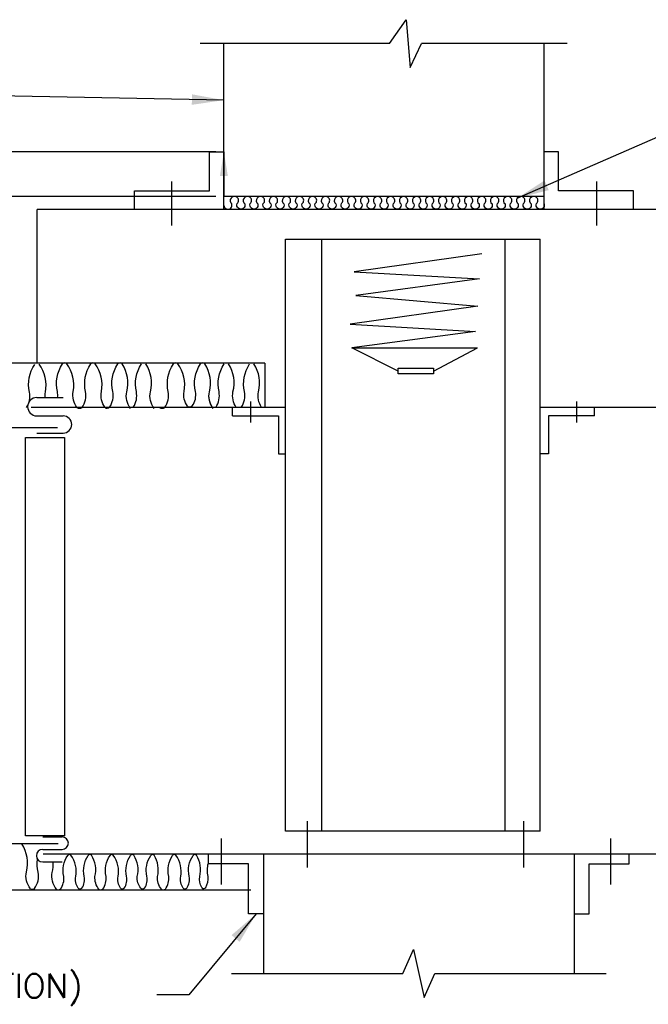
# Model space of a CAD drawing. Header units: inches. Extents: x 0.34 to 7.7, y 0.19 to 9.29.
# Tile 4 of 5: x 2.63 to 5.09, y 5.44 to 9.29. Entities that reach past the tile are written whole.
import ezdxf

# ---------------------------------------------------------------- set-up
doc = ezdxf.new("R2010")
doc.units = ezdxf.units.IN
doc.header["$MEASUREMENT"] = 0
doc.header["$PDSIZE"] = -1
doc.layers.get('Defpoints').update_dxf_attribs({"color": 2})
for name, color, linetype in [('M-DETL-DIMS', 2, 'Continuous'), ('M-DETL-HEVY', 5, 'Continuous'), ('M-DETL-MEDM', 4, 'Continuous'), ('M-DETL-PATT', 8, 'Continuous'), ('M-DETL-TEXT', 2, 'Continuous')]:
    doc.layers.add(name, color=color, linetype=linetype)
doc.styles.add('Romans', font='romans.shx')
doc.dimstyles.new('VA-Dims', dxfattribs={"dimtxt": 0.09375, "dimasz": 0.09375, "dimexe": 0.09375, "dimexo": 0.03125, "dimgap": 0.02, "dimtad": 1, "dimdec": 5, "dimzin": 0, "dimdsep": 46, "dimlunit": 4, "dimtxsty": 'Romans', "dimblk": 'ARCHTICK', "dimcen": 0.09375, "dimclrd": 256, "dimclre": 256, "dimclrt": 256, "dimadec": 0, "dimazin": 0, "dimtfac": 1, "dimtdec": 5, "dimtofl": 0, "dimtmove": 0, "dimatfit": 3, "dimfxl": 1, "dimfrac": 2, "dimtolj": 1, "dimtzin": 0, "dimlwd": -1, "dimlwe": -1, "dimarcsym": 0})
doc.dimstyles.new('VA-Lead', dxfattribs={"dimtxt": 0.09375, "dimasz": 0.125, "dimexe": 0.125, "dimexo": 0.03125, "dimgap": 0.02, "dimtad": 1, "dimdec": 5, "dimzin": 0, "dimdsep": 46, "dimlunit": 4, "dimtxsty": 'Romans', "dimcen": 0.125, "dimclrd": 256, "dimclre": 256, "dimclrt": 256, "dimadec": 0, "dimazin": 0, "dimtfac": 1, "dimtdec": 5, "dimtofl": 0, "dimtmove": 0, "dimatfit": 3, "dimfxl": 1, "dimfrac": 2, "dimtolj": 1, "dimtzin": 0, "dimlwd": -1, "dimlwe": -1, "dimarcsym": 0})

# ---------------------------------------------------------------- blocks, each defined once
blk = doc.blocks.new('_ArchTick')
at = {"color": 0, "linetype": 'ByBlock', "const_width": 0.15}
blk.add_lwpolyline([(-0.5, -0.5), (0.5, 0.5)], dxfattribs=at)
blk = doc.blocks.new('*D4')
at = {"layer": 'Defpoints', "color": 0}
for p in [(3.43, 8.7691), (2.2334, 8.5954), (3.43, 8.5954)]:
    blk.add_point(p, dxfattribs=at)
at = {"layer": 'M-DETL-DIMS'}
for p, q in [((3.3988, 8.7691), (2.1397, 8.7691)), ((2.2334, 8.7691), (2.2334, 8.5954)), ((3.3988, 8.5954), (2.1397, 8.5954)), ((2.2334, 8.5954), (2.2334, 8.0213))]:
    blk.add_line(p, q, dxfattribs=at)
at = {"layer": 'M-DETL-DIMS', "xscale": 0.09375, "yscale": 0.09375, "zscale": 0.09375}
for p, rotation in [((2.2334, 8.7691), 90), ((2.2334, 8.5954), 270)]:
    blk.add_blockref('_ArchTick', p, dxfattribs=dict(at, rotation=rotation))
at = {"layer": 'M-DETL-DIMS', "insert": (2.1576, 8.1931), "char_height": 0.09375, "attachment_point": 5, "rotation": 90, "style": 'Romans'}
blk.add_mtext('\\A1;  1"  ', dxfattribs=at)

msp = doc.modelspace()

# ---------------------------------------------------------------- linework, layer by layer
at = {"layer": 'M-DETL-HEVY', "linetype": 'Continuous'}
for p, q in [((3.430032, 8.544172), (3.430032, 9.193069)), ((4.681011, 8.544172), (4.681011, 9.193069)), ((4.681011, 8.595413), (3.43023, 8.595413)), ((5.457775, 8.544172), (2.701113, 8.544172)), ((2.701113, 7.943069), (2.701113, 8.544172)), ((3.671343, 8.428554), (4.665631, 8.428554)), ((3.671343, 6.113726), (3.671343, 8.428554)), ((3.812831, 6.113726), (3.812831, 8.428554)), ((4.528901, 6.113726), (4.528901, 8.428554)), ((4.665631, 6.113726), (4.665631, 8.428554)), ((3.671343, 7.770528), (2.677701, 7.770528)), ((5.450168, 7.770528), (4.665631, 7.770528)), ((2.779498, 7.690047), (0.876865, 7.690047)), ((4.665631, 6.113726), (3.671343, 6.113726)), ((2.782467, 6.06476), (0.885097, 6.06476)), ((2.723753, 6.025681), (5.546432, 6.025681)), ((3.584897, 6.025681), (3.584897, 5.558258)), ((4.798111, 6.025681), (4.798111, 5.558258))]:
    msp.add_line(p, q, dxfattribs=at)
msp.add_lwpolyline([(2.655104, 7.652957), (2.807848, 7.652957), (2.807848, 6.096542), (2.655104, 6.096542)], close=True, dxfattribs=at)
at = {"layer": 'M-DETL-MEDM', "linetype": 'Continuous'}
for p, q in [((4.076754, 9.193069), (4.141638, 9.285851)), ((4.141638, 9.285851), (4.158002, 9.099485)), ((4.076754, 9.193069), (3.33729, 9.193069)), ((4.158002, 9.099485), (4.202384, 9.193069)), ((4.770831, 9.193069), (4.202384, 9.193069)), ((3.37389, 8.7691), (3.430032, 8.7691)), ((3.37389, 8.616967), (3.37389, 8.7691)), ((4.737352, 8.7691), (4.681209, 8.7691)), ((4.737352, 8.616967), (4.737352, 8.7691)), ((3.225794, 8.653355), (3.225794, 8.481903)), ((4.885448, 8.653355), (4.885448, 8.481903)), ((3.08092, 8.616967), (3.37389, 8.616967)), ((3.08092, 8.544172), (3.08092, 8.616967)), ((5.030322, 8.616967), (4.737352, 8.616967)), ((5.030322, 8.544172), (5.030322, 8.616967)), ((3.589953, 7.943069), (0.876865, 7.943069)), ((3.589953, 7.943069), (3.589953, 7.770528)), ((2.699108, 7.808784), (2.80205, 7.808784)), ((3.533796, 7.793841), (3.533796, 7.71197)), ((4.807935, 7.793841), (4.807935, 7.71197)), ((2.699108, 7.737356), (2.80205, 7.737356)), ((3.463971, 7.737255), (3.463971, 7.770528)), ((3.463971, 7.737255), (3.643181, 7.737255)), ((3.643181, 7.737255), (3.643181, 7.589047)), ((4.87776, 7.737255), (4.698551, 7.737255)), ((4.698551, 7.737255), (4.698551, 7.589047)), ((4.87776, 7.737255), (4.87776, 7.770528)), ((2.699108, 7.670345), (2.80205, 7.670345)), ((3.643181, 7.589047), (3.671343, 7.589047)), ((4.698551, 7.589047), (4.665631, 7.589047)), ((3.755218, 6.152593), (3.755218, 5.972302)), ((4.60033, 6.152593), (4.60033, 5.972302)), ((2.722099, 6.091547), (2.798005, 6.091547)), ((3.418932, 6.085932), (3.418932, 5.90564)), ((4.940298, 6.085932), (4.940298, 5.90564)), ((2.722099, 6.042761), (2.798005, 6.042761)), ((3.369616, 5.986591), (3.369616, 6.025681)), ((5.013392, 5.986591), (5.013392, 6.025681)), ((2.722099, 5.993976), (2.798005, 5.993976)), ((3.526618, 5.986591), (3.369616, 5.986591)), ((3.526618, 5.790651), (3.526618, 5.986591)), ((4.85639, 5.986591), (5.013392, 5.986591)), ((4.85639, 5.790651), (4.85639, 5.986591)), ((3.53485, 5.883711), (0.885097, 5.883711)), ((3.584897, 5.790651), (3.526618, 5.790651)), ((4.798111, 5.790651), (4.85639, 5.790651))]:
    msp.add_line(p, q, dxfattribs=at)
msp.add_lwpolyline([(3.398339, 7.770528, 0.20062364), (3.411071, 7.832046), (3.411071, 7.832046, -0.20678527), (3.431218, 7.940147)], format="xyb", dxfattribs=at)
for centre, radius, start, end in [((2.699108, 7.77307), 0.035714, 90, 270), ((2.80205, 7.70385), 0.033505, 270, 90), ((2.798005, 6.067154), 0.024393, 270, 90), ((2.722099, 6.018368), 0.024393, 90, 270)]:
    msp.add_arc(centre, radius, start, end, dxfattribs=at)
at = {"layer": 'M-DETL-PATT', "linetype": 'Continuous'}
for p, q in [((4.437894, 8.370519), (3.939162, 8.300172)), ((3.939162, 8.300172), (4.428715, 8.272645)), ((4.428715, 8.272645), (3.945281, 8.208416)), ((3.945281, 8.208416), (4.422595, 8.165596)), ((4.422595, 8.165596), (3.923863, 8.095249)), ((3.923863, 8.095249), (4.413416, 8.067722)), ((4.413416, 8.067722), (3.929982, 8.003493)), ((4.111132, 7.912507), (3.929982, 8.003493)), ((3.929982, 8.003493), (4.42086, 8.002701)), ((4.249472, 7.912507), (4.42086, 8.002701))]:
    msp.add_line(p, q, dxfattribs=at)
for points in [[(3.51164, 8.565701, -1.46348532), (3.482247, 8.567175), (3.482247, 8.567175, 0.49244745), (3.480331, 8.592479), (3.480331, 8.592479, 0.95116758), (3.460803, 8.565701)], [(3.51164, 8.565701, -1.46348532), (3.482247, 8.567175), (3.482247, 8.567175, 0.49244745), (3.480331, 8.592479), (3.480331, 8.592479, 0.95116758), (3.460803, 8.565701)], [(3.562477, 8.565701, -1.46348532), (3.533084, 8.567175), (3.533084, 8.567175, 0.49244745), (3.531168, 8.592479), (3.531168, 8.592479, 0.95116758), (3.51164, 8.565701)], [(3.562477, 8.565701, -1.46348532), (3.533084, 8.567175), (3.533084, 8.567175, 0.49244745), (3.531168, 8.592479), (3.531168, 8.592479, 0.95116758), (3.51164, 8.565701)], [(3.613314, 8.565701, -1.46348532), (3.583921, 8.567175), (3.583921, 8.567175, 0.49244745), (3.582005, 8.592479), (3.582005, 8.592479, 0.95116758), (3.562477, 8.565701)], [(3.613314, 8.565701, -1.46348532), (3.583921, 8.567175), (3.583921, 8.567175, 0.49244745), (3.582005, 8.592479), (3.582005, 8.592479, 0.95116758), (3.562477, 8.565701)], [(3.664151, 8.565701, -1.46348532), (3.634758, 8.567175), (3.634758, 8.567175, 0.49244745), (3.632842, 8.592479), (3.632842, 8.592479, 0.95116758), (3.613314, 8.565701)], [(3.664151, 8.565701, -1.46348532), (3.634758, 8.567175), (3.634758, 8.567175, 0.49244745), (3.632842, 8.592479), (3.632842, 8.592479, 0.95116758), (3.613314, 8.565701)], [(3.714988, 8.565701, -1.46348532), (3.685595, 8.567175), (3.685595, 8.567175, 0.49244745), (3.683679, 8.592479), (3.683679, 8.592479, 0.95116758), (3.664151, 8.565701)], [(3.714988, 8.565701, -1.46348532), (3.685595, 8.567175), (3.685595, 8.567175, 0.49244745), (3.683679, 8.592479), (3.683679, 8.592479, 0.95116758), (3.664151, 8.565701)], [(3.765825, 8.565701, -1.46348532), (3.736432, 8.567175), (3.736432, 8.567175, 0.49244745), (3.734515, 8.592479), (3.734515, 8.592479, 0.95116758), (3.714988, 8.565701)], [(3.765825, 8.565701, -1.46348532), (3.736432, 8.567175), (3.736432, 8.567175, 0.49244745), (3.734515, 8.592479), (3.734515, 8.592479, 0.95116758), (3.714988, 8.565701)], [(3.816662, 8.565701, -1.46348532), (3.787268, 8.567175), (3.787268, 8.567175, 0.49244745), (3.785352, 8.592479), (3.785352, 8.592479, 0.95116758), (3.765825, 8.565701)], [(3.816662, 8.565701, -1.46348532), (3.787268, 8.567175), (3.787268, 8.567175, 0.49244745), (3.785352, 8.592479), (3.785352, 8.592479, 0.95116758), (3.765825, 8.565701)], [(3.867499, 8.565701, -1.46348532), (3.838105, 8.567175), (3.838105, 8.567175, 0.49244745), (3.836189, 8.592479), (3.836189, 8.592479, 0.95116758), (3.816662, 8.565701)], [(3.867499, 8.565701, -1.46348532), (3.838105, 8.567175), (3.838105, 8.567175, 0.49244745), (3.836189, 8.592479), (3.836189, 8.592479, 0.95116758), (3.816662, 8.565701)], [(3.918335, 8.565701, -1.46348532), (3.888942, 8.567175), (3.888942, 8.567175, 0.49244745), (3.887026, 8.592479), (3.887026, 8.592479, 0.95116758), (3.867499, 8.565701)], [(3.918335, 8.565701, -1.46348532), (3.888942, 8.567175), (3.888942, 8.567175, 0.49244745), (3.887026, 8.592479), (3.887026, 8.592479, 0.95116758), (3.867499, 8.565701)], [(3.969172, 8.565701, -1.46348532), (3.939779, 8.567175), (3.939779, 8.567175, 0.49244745), (3.937863, 8.592479), (3.937863, 8.592479, 0.95116758), (3.918335, 8.565701)], [(3.969172, 8.565701, -1.46348532), (3.939779, 8.567175), (3.939779, 8.567175, 0.49244745), (3.937863, 8.592479), (3.937863, 8.592479, 0.95116758), (3.918335, 8.565701)], [(4.020009, 8.565701, -1.46348532), (3.990616, 8.567175), (3.990616, 8.567175, 0.49244745), (3.9887, 8.592479), (3.9887, 8.592479, 0.95116758), (3.969172, 8.565701)], [(4.020009, 8.565701, -1.46348532), (3.990616, 8.567175), (3.990616, 8.567175, 0.49244745), (3.9887, 8.592479), (3.9887, 8.592479, 0.95116758), (3.969172, 8.565701)], [(4.070846, 8.565701, -1.46348532), (4.041453, 8.567175), (4.041453, 8.567175, 0.49244745), (4.039537, 8.592479), (4.039537, 8.592479, 0.95116758), (4.020009, 8.565701)], [(4.070846, 8.565701, -1.46348532), (4.041453, 8.567175), (4.041453, 8.567175, 0.49244745), (4.039537, 8.592479), (4.039537, 8.592479, 0.95116758), (4.020009, 8.565701)], [(4.121683, 8.565701, -1.46348532), (4.09229, 8.567175), (4.09229, 8.567175, 0.49244745), (4.090374, 8.592479), (4.090374, 8.592479, 0.95116758), (4.070846, 8.565701)], [(4.121683, 8.565701, -1.46348532), (4.09229, 8.567175), (4.09229, 8.567175, 0.49244745), (4.090374, 8.592479), (4.090374, 8.592479, 0.95116758), (4.070846, 8.565701)], [(4.17252, 8.565701, -1.46348532), (4.143127, 8.567175), (4.143127, 8.567175, 0.49244745), (4.141211, 8.592479), (4.141211, 8.592479, 0.95116758), (4.121683, 8.565701)], [(4.17252, 8.565701, -1.46348532), (4.143127, 8.567175), (4.143127, 8.567175, 0.49244745), (4.141211, 8.592479), (4.141211, 8.592479, 0.95116758), (4.121683, 8.565701)], [(4.223357, 8.565701, -1.46348532), (4.193964, 8.567175), (4.193964, 8.567175, 0.49244745), (4.192048, 8.592479), (4.192048, 8.592479, 0.95116758), (4.17252, 8.565701)], [(4.223357, 8.565701, -1.46348532), (4.193964, 8.567175), (4.193964, 8.567175, 0.49244745), (4.192048, 8.592479), (4.192048, 8.592479, 0.95116758), (4.17252, 8.565701)], [(4.274194, 8.565701, -1.46348532), (4.244801, 8.567175), (4.244801, 8.567175, 0.49244745), (4.242885, 8.592479), (4.242885, 8.592479, 0.95116758), (4.223357, 8.565701)], [(4.274194, 8.565701, -1.46348532), (4.244801, 8.567175), (4.244801, 8.567175, 0.49244745), (4.242885, 8.592479), (4.242885, 8.592479, 0.95116758), (4.223357, 8.565701)], [(4.325031, 8.565701, -1.46348532), (4.295638, 8.567175), (4.295638, 8.567175, 0.49244745), (4.293722, 8.592479), (4.293722, 8.592479, 0.95116758), (4.274194, 8.565701)], [(4.325031, 8.565701, -1.46348532), (4.295638, 8.567175), (4.295638, 8.567175, 0.49244745), (4.293722, 8.592479), (4.293722, 8.592479, 0.95116758), (4.274194, 8.565701)], [(4.375868, 8.565701, -1.46348532), (4.346475, 8.567175), (4.346475, 8.567175, 0.49244745), (4.344559, 8.592479), (4.344559, 8.592479, 0.95116758), (4.325031, 8.565701)], [(4.375868, 8.565701, -1.46348532), (4.346475, 8.567175), (4.346475, 8.567175, 0.49244745), (4.344559, 8.592479), (4.344559, 8.592479, 0.95116758), (4.325031, 8.565701)], [(4.426705, 8.565701, -1.46348532), (4.397312, 8.567175), (4.397312, 8.567175, 0.49244745), (4.395395, 8.592479), (4.395395, 8.592479, 0.95116758), (4.375868, 8.565701)], [(4.426705, 8.565701, -1.46348532), (4.397312, 8.567175), (4.397312, 8.567175, 0.49244745), (4.395395, 8.592479), (4.395395, 8.592479, 0.95116758), (4.375868, 8.565701)], [(4.477542, 8.565701, -1.46348532), (4.448148, 8.567175), (4.448148, 8.567175, 0.49244745), (4.446232, 8.592479), (4.446232, 8.592479, 0.95116758), (4.426705, 8.565701)], [(4.477542, 8.565701, -1.46348532), (4.448148, 8.567175), (4.448148, 8.567175, 0.49244745), (4.446232, 8.592479), (4.446232, 8.592479, 0.95116758), (4.426705, 8.565701)], [(4.528379, 8.565701, -1.46348532), (4.498985, 8.567175), (4.498985, 8.567175, 0.49244745), (4.497069, 8.592479), (4.497069, 8.592479, 0.95116758), (4.477542, 8.565701)], [(4.528379, 8.565701, -1.46348532), (4.498985, 8.567175), (4.498985, 8.567175, 0.49244745), (4.497069, 8.592479), (4.497069, 8.592479, 0.95116758), (4.477542, 8.565701)], [(4.579215, 8.565701, -1.46348532), (4.549822, 8.567175), (4.549822, 8.567175, 0.49244745), (4.547906, 8.592479), (4.547906, 8.592479, 0.95116758), (4.528379, 8.565701)], [(4.579215, 8.565701, -1.46348532), (4.549822, 8.567175), (4.549822, 8.567175, 0.49244745), (4.547906, 8.592479), (4.547906, 8.592479, 0.95116758), (4.528379, 8.565701)], [(4.630052, 8.565701, -1.46348532), (4.600659, 8.567175), (4.600659, 8.567175, 0.49244745), (4.598743, 8.592479), (4.598743, 8.592479, 0.95116758), (4.579215, 8.565701)], [(4.630052, 8.565701, -1.46348532), (4.600659, 8.567175), (4.600659, 8.567175, 0.49244745), (4.598743, 8.592479), (4.598743, 8.592479, 0.95116758), (4.579215, 8.565701)], [(4.680889, 8.565701, -1.46348532), (4.651496, 8.567175), (4.651496, 8.567175, 0.49244745), (4.64958, 8.592479), (4.64958, 8.592479, 0.95116758), (4.630052, 8.565701)], [(4.680889, 8.565701, -1.46348532), (4.651496, 8.567175), (4.651496, 8.567175, 0.49244745), (4.64958, 8.592479), (4.64958, 8.592479, 0.95116758), (4.630052, 8.565701)], [(2.658736, 7.769969, 0.19644542), (2.670737, 7.8304), (2.670737, 7.8304, -0.20678527), (2.690883, 7.938501)], [(2.658736, 7.769969, 0.19644542), (2.670737, 7.8304), (2.670737, 7.8304, -0.20678527), (2.690883, 7.938501)], [(2.658736, 7.769969, 0.19644542), (2.670737, 7.8304), (2.670737, 7.8304, -0.20678527), (2.690883, 7.938501)], [(2.658736, 7.769969, 0.19644542), (2.670737, 7.8304), (2.670737, 7.8304, -0.20678527), (2.690883, 7.938501)], [(2.732004, 7.808784, -0.06619362), (2.732874, 7.8304), (2.732874, 7.8304, 0.20886947), (2.70778, 7.939125)], [(2.732004, 7.808784, -0.06619362), (2.732874, 7.8304), (2.732874, 7.8304, 0.20886947), (2.70778, 7.939125)], [(2.732004, 7.808784, -0.06619362), (2.732874, 7.8304), (2.732874, 7.8304, 0.20886947), (2.70778, 7.939125)], [(2.780524, 7.808784, 0.0718662), (2.779397, 7.832046), (2.779397, 7.832046, -0.20678527), (2.799543, 7.940147)], [(2.856093, 7.769591, -0.20345431), (2.841534, 7.832046), (2.841534, 7.832046, 0.20886947), (2.81644, 7.940771)], [(2.856093, 7.769591, -0.20345431), (2.841534, 7.832046), (2.841534, 7.832046, 0.20886947), (2.81644, 7.940771)], [(2.856093, 7.769591, -0.20345431), (2.841534, 7.832046), (2.841534, 7.832046, 0.20886947), (2.81644, 7.940771)], [(2.856093, 7.769591, -0.20345431), (2.841534, 7.832046), (2.841534, 7.832046, 0.20886947), (2.81644, 7.940771)], [(2.876125, 7.770058, 0.20205405), (2.889769, 7.832046), (2.889769, 7.832046, -0.20678527), (2.909915, 7.940147)], [(2.876125, 7.770058, 0.20205405), (2.889769, 7.832046), (2.889769, 7.832046, -0.20678527), (2.909915, 7.940147)], [(2.876125, 7.770058, 0.20205405), (2.889769, 7.832046), (2.889769, 7.832046, -0.20678527), (2.909915, 7.940147)], [(2.876125, 7.770058, 0.20205405), (2.889769, 7.832046), (2.889769, 7.832046, -0.20678527), (2.909915, 7.940147)], [(2.964727, 7.770906, -0.19894243), (2.951906, 7.832046), (2.951906, 7.832046, 0.20886947), (2.926812, 7.940771)], [(2.964727, 7.770906, -0.19894243), (2.951906, 7.832046), (2.951906, 7.832046, 0.20886947), (2.926812, 7.940771)], [(2.964727, 7.770906, -0.19894243), (2.951906, 7.832046), (2.951906, 7.832046, 0.20886947), (2.926812, 7.940771)], [(2.964727, 7.770906, -0.19894243), (2.951906, 7.832046), (2.951906, 7.832046, 0.20886947), (2.926812, 7.940771)], [(2.983762, 7.771615, 0.19644542), (2.995763, 7.832046), (2.995763, 7.832046, -0.20678527), (3.015909, 7.940147)], [(2.983762, 7.771615, 0.19644542), (2.995763, 7.832046), (2.995763, 7.832046, -0.20678527), (3.015909, 7.940147)], [(2.983762, 7.771615, 0.19644542), (2.995763, 7.832046), (2.995763, 7.832046, -0.20678527), (3.015909, 7.940147)], [(2.983762, 7.771615, 0.19644542), (2.995763, 7.832046), (2.995763, 7.832046, -0.20678527), (3.015909, 7.940147)], [(3.06543, 7.766571, -0.21375268), (3.050298, 7.831413), (3.050298, 7.831413, 0.21044399), (3.032806, 7.940771)], [(3.06543, 7.766571, -0.21375268), (3.050298, 7.831413), (3.050298, 7.831413, 0.21044399), (3.032806, 7.940771)], [(3.06543, 7.766571, -0.21375268), (3.050298, 7.831413), (3.050298, 7.831413, 0.21044399), (3.032806, 7.940771)], [(3.06543, 7.766571, -0.21375268), (3.050298, 7.831413), (3.050298, 7.831413, 0.21044399), (3.032806, 7.940771)], [(3.076162, 7.771615, 0.19644542), (3.088163, 7.832046), (3.088163, 7.832046, -0.20678527), (3.108309, 7.940147)], [(3.076162, 7.771615, 0.19644542), (3.088163, 7.832046), (3.088163, 7.832046, -0.20678527), (3.108309, 7.940147)], [(3.15783, 7.766571, -0.21375268), (3.142698, 7.831413), (3.142698, 7.831413, 0.21044399), (3.125206, 7.940771)], [(3.15783, 7.766571, -0.21375268), (3.142698, 7.831413), (3.142698, 7.831413, 0.21044399), (3.125206, 7.940771)], [(3.199033, 7.770058, 0.20205405), (3.212678, 7.832046), (3.212678, 7.832046, -0.20678527), (3.232824, 7.940147)], [(3.199033, 7.770058, 0.20205405), (3.212678, 7.832046), (3.212678, 7.832046, -0.20678527), (3.232824, 7.940147)], [(3.199033, 7.770058, 0.20205405), (3.212678, 7.832046), (3.212678, 7.832046, -0.20678527), (3.232824, 7.940147)], [(3.199033, 7.770058, 0.20205405), (3.212678, 7.832046), (3.212678, 7.832046, -0.20678527), (3.232824, 7.940147)], [(3.287635, 7.775916, -0.21585412), (3.274814, 7.832046), (3.274814, 7.832046, 0.20886947), (3.249721, 7.940771)], [(3.287635, 7.775916, -0.21585412), (3.274814, 7.832046), (3.274814, 7.832046, 0.20886947), (3.249721, 7.940771)], [(3.287635, 7.775916, -0.21585412), (3.274814, 7.832046), (3.274814, 7.832046, 0.20886947), (3.249721, 7.940771)], [(3.287635, 7.775916, -0.21585412), (3.274814, 7.832046), (3.274814, 7.832046, 0.20886947), (3.249721, 7.940771)], [(3.30667, 7.776625, 0.21344078), (3.318671, 7.832046), (3.318671, 7.832046, -0.20678527), (3.338818, 7.940147)], [(3.30667, 7.776625, 0.21344078), (3.318671, 7.832046), (3.318671, 7.832046, -0.20678527), (3.338818, 7.940147)], [(3.30667, 7.776625, 0.21344078), (3.318671, 7.832046), (3.318671, 7.832046, -0.20678527), (3.338818, 7.940147)], [(3.30667, 7.776625, 0.21344078), (3.318671, 7.832046), (3.318671, 7.832046, -0.20678527), (3.338818, 7.940147)], [(3.38551, 7.770528, -0.19818242), (3.373207, 7.831413), (3.373207, 7.831413, 0.21044399), (3.355715, 7.940771)], [(3.388339, 7.766571, -0.21375268), (3.373207, 7.831413), (3.373207, 7.831413, 0.21044399), (3.355715, 7.940771)], [(3.38551, 7.770528, -0.19818242), (3.373207, 7.831413), (3.373207, 7.831413, 0.21044399), (3.355715, 7.940771)], [(3.388339, 7.766571, -0.21375268), (3.373207, 7.831413), (3.373207, 7.831413, 0.21044399), (3.355715, 7.940771)], [(3.398339, 7.770528, 0.20062364), (3.411071, 7.832046), (3.411071, 7.832046, -0.20678527), (3.431218, 7.940147)], [(3.47791, 7.770528, -0.19818242), (3.465607, 7.831413), (3.465607, 7.831413, 0.21044399), (3.448115, 7.940771)], [(3.47791, 7.770528, -0.19818242), (3.465607, 7.831413), (3.465607, 7.831413, 0.21044399), (3.448115, 7.940771)], [(3.497856, 7.770528, 0.20062364), (3.510588, 7.832046), (3.510588, 7.832046, -0.20678527), (3.530734, 7.940147)], [(3.497856, 7.770528, 0.20062364), (3.510588, 7.832046), (3.510588, 7.832046, -0.20678527), (3.530734, 7.940147)], [(3.577427, 7.770528, -0.19818242), (3.565124, 7.831413), (3.565124, 7.831413, 0.21044399), (3.547631, 7.940771)], [(3.577427, 7.770528, -0.19818242), (3.565124, 7.831413), (3.565124, 7.831413, 0.21044399), (3.547631, 7.940771)], [(2.67447, 5.889136, -0.21906399), (2.658324, 5.955283), (2.658324, 5.955283, 0.21044399), (2.640832, 6.064642)], [(2.67447, 5.889136, -0.21906399), (2.658324, 5.955283), (2.658324, 5.955283, 0.21044399), (2.640832, 6.064642)], [(2.689806, 5.889704, 0.21099387), (2.704421, 5.953859), (2.704421, 5.953859, -0.09136421), (2.702344, 6.004059, -0.09136421)], [(2.689806, 5.889704, 0.21099387), (2.704421, 5.953859), (2.704421, 5.953859, -0.09136421), (2.702344, 6.004059, -0.09136421)], [(2.791547, 5.887695, 0.18823128), (2.804639, 5.937512), (2.804639, 5.937512, -0.20678527), (2.819869, 6.019236)], [(2.791547, 5.887695, 0.18823128), (2.804639, 5.937512), (2.804639, 5.937512, -0.20678527), (2.819869, 6.019236)], [(2.791547, 5.887695, 0.18823128), (2.804639, 5.937512), (2.804639, 5.937512, -0.20678527), (2.819869, 6.019236)], [(2.791547, 5.887695, 0.18823128), (2.804639, 5.937512), (2.804639, 5.937512, -0.20678527), (2.819869, 6.019236)], [(2.861306, 5.89129, -0.19894243), (2.851614, 5.937512), (2.851614, 5.937512, 0.20886947), (2.832643, 6.019708)], [(2.861306, 5.89129, -0.19894243), (2.851614, 5.937512), (2.851614, 5.937512, 0.20886947), (2.832643, 6.019708)], [(2.861306, 5.89129, -0.19894243), (2.851614, 5.937512), (2.851614, 5.937512, 0.20886947), (2.832643, 6.019708)], [(2.861306, 5.89129, -0.19894243), (2.851614, 5.937512), (2.851614, 5.937512, 0.20886947), (2.832643, 6.019708)], [(2.875697, 5.891826, 0.19644542), (2.88477, 5.937512), (2.88477, 5.937512, -0.20678527), (2.9, 6.019236)], [(2.875697, 5.891826, 0.19644542), (2.88477, 5.937512), (2.88477, 5.937512, -0.20678527), (2.9, 6.019236)], [(2.875697, 5.891826, 0.19644542), (2.88477, 5.937512), (2.88477, 5.937512, -0.20678527), (2.9, 6.019236)], [(2.875697, 5.891826, 0.19644542), (2.88477, 5.937512), (2.88477, 5.937512, -0.20678527), (2.9, 6.019236)], [(2.941505, 5.887127, -0.17510721), (2.925999, 5.937033), (2.925999, 5.937033, 0.21044399), (2.912775, 6.019708)], [(2.941505, 5.887127, -0.17510721), (2.925999, 5.937033), (2.925999, 5.937033, 0.21044399), (2.912775, 6.019708)], [(2.941505, 5.887127, -0.17510721), (2.925999, 5.937033), (2.925999, 5.937033, 0.21044399), (2.912775, 6.019708)], [(2.941505, 5.887127, -0.17510721), (2.925999, 5.937033), (2.925999, 5.937033, 0.21044399), (2.912775, 6.019708)], [(2.956841, 5.887695, 0.18823128), (2.969933, 5.937512), (2.969933, 5.937512, -0.20678527), (2.985163, 6.019236)], [(2.956841, 5.887695, 0.18823128), (2.969933, 5.937512), (2.969933, 5.937512, -0.20678527), (2.985163, 6.019236)], [(3.026601, 5.89129, -0.19894243), (3.016908, 5.937512), (3.016908, 5.937512, 0.20886947), (2.997937, 6.019708)], [(3.026601, 5.89129, -0.19894243), (3.016908, 5.937512), (3.016908, 5.937512, 0.20886947), (2.997937, 6.019708)], [(3.026601, 5.89129, -0.19894243), (3.016908, 5.937512), (3.016908, 5.937512, 0.20886947), (2.997937, 6.019708)], [(3.026601, 5.89129, -0.19894243), (3.016908, 5.937512), (3.016908, 5.937512, 0.20886947), (2.997937, 6.019708)], [(3.040991, 5.891826, 0.19644542), (3.050064, 5.937512), (3.050064, 5.937512, -0.20678527), (3.065295, 6.019236)], [(3.040991, 5.891826, 0.19644542), (3.050064, 5.937512), (3.050064, 5.937512, -0.20678527), (3.065295, 6.019236)], [(3.040991, 5.891826, 0.19644542), (3.050064, 5.937512), (3.050064, 5.937512, -0.20678527), (3.065295, 6.019236)], [(3.040991, 5.891826, 0.19644542), (3.050064, 5.937512), (3.050064, 5.937512, -0.20678527), (3.065295, 6.019236)], [(3.10578, 5.89129, -0.19071734), (3.091293, 5.937033), (3.091293, 5.937033, 0.21044399), (3.078069, 6.019708)], [(3.10578, 5.89129, -0.19071734), (3.091293, 5.937033), (3.091293, 5.937033, 0.21044399), (3.078069, 6.019708)], [(3.10578, 5.89129, -0.19071734), (3.091293, 5.937033), (3.091293, 5.937033, 0.21044399), (3.078069, 6.019708)], [(3.10578, 5.89129, -0.19071734), (3.091293, 5.937033), (3.091293, 5.937033, 0.21044399), (3.078069, 6.019708)], [(3.12017, 5.891826, 0.19644542), (3.129243, 5.937512), (3.129243, 5.937512, -0.20678527), (3.144474, 6.019236)], [(3.12017, 5.891826, 0.19644542), (3.129243, 5.937512), (3.129243, 5.937512, -0.20678527), (3.144474, 6.019236)], [(3.12017, 5.891826, 0.19644542), (3.129243, 5.937512), (3.129243, 5.937512, -0.20678527), (3.144474, 6.019236)], [(3.12017, 5.891826, 0.19644542), (3.129243, 5.937512), (3.129243, 5.937512, -0.20678527), (3.144474, 6.019236)], [(3.185978, 5.887127, -0.17510721), (3.170472, 5.937033), (3.170472, 5.937033, 0.21044399), (3.157248, 6.019708)], [(3.185978, 5.887127, -0.17510721), (3.170472, 5.937033), (3.170472, 5.937033, 0.21044399), (3.157248, 6.019708)], [(3.185978, 5.887127, -0.17510721), (3.170472, 5.937033), (3.170472, 5.937033, 0.21044399), (3.157248, 6.019708)], [(3.185978, 5.887127, -0.17510721), (3.170472, 5.937033), (3.170472, 5.937033, 0.21044399), (3.157248, 6.019708)], [(3.201314, 5.887695, 0.18823128), (3.214406, 5.937512), (3.214406, 5.937512, -0.20678527), (3.229636, 6.019236)], [(3.201314, 5.887695, 0.18823128), (3.214406, 5.937512), (3.214406, 5.937512, -0.20678527), (3.229636, 6.019236)], [(3.271074, 5.89129, -0.19894243), (3.261381, 5.937512), (3.261381, 5.937512, 0.20886947), (3.242411, 6.019708)], [(3.271074, 5.89129, -0.19894243), (3.261381, 5.937512), (3.261381, 5.937512, 0.20886947), (3.242411, 6.019708)], [(3.271074, 5.89129, -0.19894243), (3.261381, 5.937512), (3.261381, 5.937512, 0.20886947), (3.242411, 6.019708)], [(3.271074, 5.89129, -0.19894243), (3.261381, 5.937512), (3.261381, 5.937512, 0.20886947), (3.242411, 6.019708)], [(3.285464, 5.891826, 0.19644542), (3.294537, 5.937512), (3.294537, 5.937512, -0.20678527), (3.309768, 6.019236)], [(3.285464, 5.891826, 0.19644542), (3.294537, 5.937512), (3.294537, 5.937512, -0.20678527), (3.309768, 6.019236)], [(3.285464, 5.891826, 0.19644542), (3.294537, 5.937512), (3.294537, 5.937512, -0.20678527), (3.309768, 6.019236)], [(3.285464, 5.891826, 0.19644542), (3.294537, 5.937512), (3.294537, 5.937512, -0.20678527), (3.309768, 6.019236)], [(3.343336, 5.893739, -0.18455591), (3.335766, 5.937033), (3.335766, 5.937033, 0.21044399), (3.322542, 6.019708)], [(3.343336, 5.893739, -0.18455591), (3.335766, 5.937033), (3.335766, 5.937033, 0.21044399), (3.322542, 6.019708)], [(3.343336, 5.893739, -0.18455591), (3.335766, 5.937033), (3.335766, 5.937033, 0.21044399), (3.322542, 6.019708)], [(3.343336, 5.893739, -0.18455591), (3.335766, 5.937033), (3.335766, 5.937033, 0.21044399), (3.322542, 6.019708)], [(2.776211, 5.887127, -0.20833985), (2.758956, 5.953226), (2.758956, 5.953226, 0.07499018), (2.763313, 5.993976, 0.07499018)], [(2.776211, 5.887127, -0.20833985), (2.758956, 5.953226), (2.758956, 5.953226, 0.07499018), (2.763313, 5.993976, 0.07499018)], [(3.359252, 5.893666, 0.15930199), (3.368033, 5.936801), (3.368033, 5.936801, -0.12751753), (3.369616, 5.989378)], [(3.359252, 5.893666, 0.15930199), (3.368033, 5.936801), (3.368033, 5.936801, -0.12751753), (3.369616, 5.989378)]]:
    msp.add_lwpolyline(points, format="xyb", dxfattribs=at)
msp.add_lwpolyline([(4.111132, 7.923353), (4.249472, 7.923353), (4.249472, 7.90166), (4.111132, 7.90166)], close=True, dxfattribs=at)
for centre, radius, start, end in [((3.445819, 8.560705), 0.015795, 181.848714, 18.4402), ((3.445819, 8.560705), 0.015795, 181.848714, 18.4402), ((2.808275, 7.932792), 0.011417, 44.339353, 139.891956), ((2.808275, 7.932792), 0.011417, 44.339353, 139.891956), ((2.808275, 7.932792), 0.011417, 44.339353, 139.891956), ((2.808275, 7.932792), 0.011417, 44.339353, 139.891956), ((2.918647, 7.932792), 0.011417, 44.339353, 139.891956), ((2.918647, 7.932792), 0.011417, 44.339353, 139.891956), ((2.918647, 7.932792), 0.011417, 44.339353, 139.891956), ((2.918647, 7.932792), 0.011417, 44.339353, 139.891956), ((3.024641, 7.932792), 0.011417, 44.339353, 139.891956), ((3.024641, 7.932792), 0.011417, 44.339353, 139.891956), ((3.024641, 7.932792), 0.011417, 44.339353, 139.891956), ((3.024641, 7.932792), 0.011417, 44.339353, 139.891956), ((3.241556, 7.932792), 0.011417, 44.339353, 139.891956), ((3.241556, 7.932792), 0.011417, 44.339353, 139.891956), ((3.241556, 7.932792), 0.011417, 44.339353, 139.891956), ((3.241556, 7.932792), 0.011417, 44.339353, 139.891956), ((3.347549, 7.932792), 0.011417, 44.339353, 139.891956), ((3.347549, 7.932792), 0.011417, 44.339353, 139.891956), ((3.347549, 7.932792), 0.011417, 44.339353, 139.891956), ((3.347549, 7.932792), 0.011417, 44.339353, 139.891956), ((3.296812, 7.785429), 0.013218, 226.032553, 318.233292), ((3.296812, 7.785429), 0.013218, 226.032553, 318.233292), ((3.296812, 7.785429), 0.013218, 226.032553, 318.233292), ((3.296812, 7.785429), 0.013218, 226.032553, 318.233292), ((2.865693, 7.787675), 0.020475, 242.040089, 300.632322), ((2.865693, 7.787675), 0.020475, 242.040089, 300.632322), ((2.973903, 7.780419), 0.013218, 226.032553, 318.233292), ((2.973903, 7.780419), 0.013218, 226.032553, 318.233292), ((2.973903, 7.780419), 0.013218, 226.032553, 318.233292), ((2.973903, 7.780419), 0.013218, 226.032553, 318.233292), ((3.188601, 7.787675), 0.020475, 242.040089, 300.632322), ((3.188601, 7.787675), 0.020475, 242.040089, 300.632322), ((2.82647, 6.013676), 0.008631, 44.339353, 139.891956), ((2.82647, 6.013676), 0.008631, 44.339353, 139.891956), ((2.82647, 6.013676), 0.008631, 44.339353, 139.891956), ((2.82647, 6.013676), 0.008631, 44.339353, 139.891956), ((2.906602, 6.013676), 0.008631, 44.339353, 139.891956), ((2.906602, 6.013676), 0.008631, 44.339353, 139.891956), ((2.906602, 6.013676), 0.008631, 44.339353, 139.891956), ((2.906602, 6.013676), 0.008631, 44.339353, 139.891956), ((2.991765, 6.013676), 0.008631, 44.339353, 139.891956), ((2.991765, 6.013676), 0.008631, 44.339353, 139.891956), ((2.991765, 6.013676), 0.008631, 44.339353, 139.891956), ((2.991765, 6.013676), 0.008631, 44.339353, 139.891956), ((3.071896, 6.013676), 0.008631, 44.339353, 139.891956), ((3.071896, 6.013676), 0.008631, 44.339353, 139.891956), ((3.071896, 6.013676), 0.008631, 44.339353, 139.891956), ((3.071896, 6.013676), 0.008631, 44.339353, 139.891956), ((3.151075, 6.013676), 0.008631, 44.339353, 139.891956), ((3.151075, 6.013676), 0.008631, 44.339353, 139.891956), ((3.151075, 6.013676), 0.008631, 44.339353, 139.891956), ((3.151075, 6.013676), 0.008631, 44.339353, 139.891956), ((3.236238, 6.013676), 0.008631, 44.339353, 139.891956), ((3.236238, 6.013676), 0.008631, 44.339353, 139.891956), ((3.236238, 6.013676), 0.008631, 44.339353, 139.891956), ((3.236238, 6.013676), 0.008631, 44.339353, 139.891956), ((3.316369, 6.013676), 0.008631, 44.339353, 139.891956), ((3.316369, 6.013676), 0.008631, 44.339353, 139.891956), ((3.316369, 6.013676), 0.008631, 44.339353, 139.891956), ((3.316369, 6.013676), 0.008631, 44.339353, 139.891956), ((2.68174, 5.900175), 0.013218, 236.633381, 307.608608), ((2.68174, 5.900175), 0.013218, 236.633381, 307.608608), ((2.68174, 5.900175), 0.013218, 236.633381, 307.608608), ((2.68174, 5.900175), 0.013218, 236.633381, 307.608608), ((2.868244, 5.898482), 0.009993, 226.032553, 318.233292), ((2.868244, 5.898482), 0.009993, 226.032553, 318.233292), ((2.868244, 5.898482), 0.009993, 226.032553, 318.233292), ((2.868244, 5.898482), 0.009993, 226.032553, 318.233292), ((3.033538, 5.898482), 0.009993, 226.032553, 318.233292), ((3.033538, 5.898482), 0.009993, 226.032553, 318.233292), ((3.033538, 5.898482), 0.009993, 226.032553, 318.233292), ((3.033538, 5.898482), 0.009993, 226.032553, 318.233292), ((3.112717, 5.898482), 0.009993, 226.032553, 318.233292), ((3.112717, 5.898482), 0.009993, 226.032553, 318.233292), ((3.112717, 5.898482), 0.009993, 226.032553, 318.233292), ((3.112717, 5.898482), 0.009993, 226.032553, 318.233292), ((3.278011, 5.898482), 0.009993, 226.032553, 318.233292), ((3.278011, 5.898482), 0.009993, 226.032553, 318.233292), ((3.278011, 5.898482), 0.009993, 226.032553, 318.233292), ((3.278011, 5.898482), 0.009993, 226.032553, 318.233292), ((3.351322, 5.899746), 0.009993, 216.946472, 322.526592), ((3.351322, 5.899746), 0.009993, 216.946472, 322.526592), ((3.351322, 5.899746), 0.009993, 226.032553, 318.233292), ((3.351322, 5.899746), 0.009993, 226.032553, 318.233292), ((2.78348, 5.898166), 0.013218, 236.633381, 307.608608), ((2.78348, 5.898166), 0.013218, 236.633381, 307.608608), ((2.948775, 5.898166), 0.013218, 236.633381, 307.608608), ((2.948775, 5.898166), 0.013218, 236.633381, 307.608608), ((3.193248, 5.898166), 0.013218, 236.633381, 307.608608), ((3.193248, 5.898166), 0.013218, 236.633381, 307.608608)]:
    msp.add_arc(centre, radius, start, end, dxfattribs=at)
at = {"layer": 'M-DETL-TEXT'}
msp.add_lwpolyline([(3.459897, 5.558258), (4.128512, 5.558258), (4.170507, 5.651959), (4.212501, 5.464558), (4.254496, 5.558258), (4.923111, 5.558258)], dxfattribs=at)

# ---------------------------------------------------------------- texts
at = {"layer": 'M-DETL-TEXT', "insert": (0.876865, 5.712469), "char_height": 0.09375, "width": 2.3094598, "attachment_point": 1, "style": 'Romans'}
msp.add_mtext('PERIMETER ANGLE, NOTE 3 (NOTE FASTENED TO PARTITION)', dxfattribs=at)

# ---------------------------------------------------------------- dimensions: what is measured, and where the dimension line sits
at = {"layer": 'M-DETL-DIMS'}
dim = msp.add_linear_dim(base=(2.233409, 8.595413), p1=(3.430032, 8.7691), p2=(3.430032, 8.595413), angle=90, text='  1"  ', dimstyle='VA-Dims', override={"dimpost": '\\X'}, dxfattribs=at)
dim.commit()
dim.dimension.update_dxf_attribs({"geometry": '*D4', "text_midpoint": (2.233409, 8.193069), "dimtype": 160})

# ---------------------------------------------------------------- leaders
msp.add_leader([(3.430032, 8.7691), (3.430032, 8.595413)], dimstyle='VA-Dims', override={"dimgap": 0.02, "dimtad": 0}, dxfattribs=at)
at = {"layer": 'M-DETL-TEXT'}
for points in [[(4.576244, 8.588377), (5.836436, 9.139484), (5.961436, 9.139484)], [(3.430032, 8.971294), (2.520354, 8.988509), (2.395354, 8.988509)], [(3.555758, 5.790651), (3.2925, 5.473939), (3.1675, 5.473939)]]:
    msp.add_leader(points, dimstyle='VA-Lead', override={"dimtad": 0}, dxfattribs=at)

doc.saveas('drawing.dxf')
